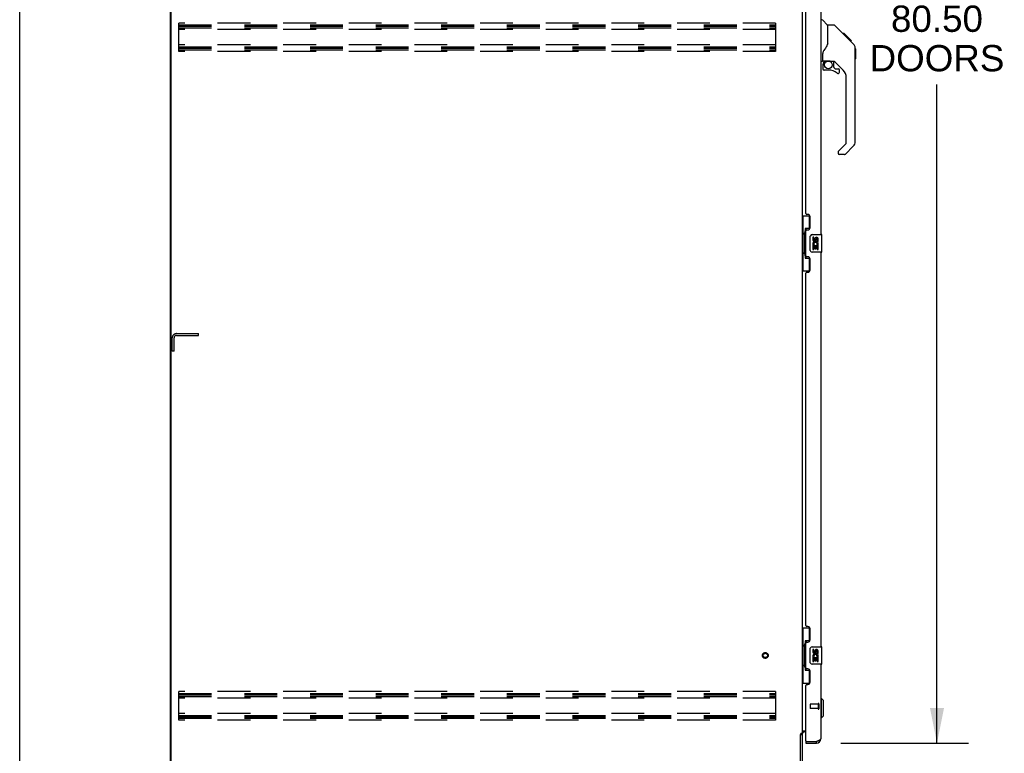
# Model space of a CAD drawing. Header units: inches. Extents: x 0 to 340, y 0 to 220.
# Tile 2 of 24: x 0 to 56, y 74 to 116. Entities that reach past the tile are written whole.
import ezdxf

# ---------------------------------------------------------------- set-up
doc = ezdxf.new("R2010")
doc.units = ezdxf.units.IN
doc.header["$LTSCALE"] = 18.7
doc.header["$MEASUREMENT"] = 0
doc.linetypes.add('HIDDEN', pattern=[0.2, 0.1, -0.1])
doc.layers.get('0').update_dxf_attribs({"linetype": 'CONTINUOUS'})
for name, color, linetype in [('02___PRT_ALL_AXES', 7, 'CONTINUOUS'), ('DEFAULT_2', 8, 'HIDDEN'), ('DIMENSIONS', 7, 'CONTINUOUS')]:
    doc.layers.add(name, color=color, linetype=linetype)
doc.styles.get("Standard").update_dxf_attribs({"font": 'arial.ttf'})
doc.dimstyles.new('DIMSTYLE_1', dxfattribs={"dimtxt": 1.5, "dimasz": 2, "dimexe": 0.09, "dimexo": 0.07, "dimgap": 0.0375, "dimtad": 0, "dimtih": 1, "dimtoh": 1, "dimzin": 4, "dimdsep": 46, "dimtxsty": 'Standard', "dimblk": '_FILLED', "dimblk1": '_FILLED', "dimblk2": '_FILLED', "dimcen": 0.09, "dimazin": 1, "dimtfac": 1, "dimtdec": 3, "dimtofl": 0, "dimtmove": 0, "dimatfit": 3, "dimldrblk": '_FILLED', "dimfxl": 1, "dimtolj": 1, "dimtzin": 4, "dimarcsym": 0})

# ---------------------------------------------------------------- blocks, each defined once
blk = doc.blocks.new('_FILLED')
at = {"color": 0, "linetype": 'ByBlock'}
blk.add_solid([(0, 0), (-1, 0.2), (-1, -0.2)], dxfattribs=at)
blk = doc.blocks.new('*D21')
at = {"layer": 'DIMENSIONS', "color": 2, "linetype": 'Continuous'}
for p, q in [((46.796, 154.991), (54.065, 154.991)), ((52.265, 154.991), (52.265, 117.3)), ((52.265, 74.491), (52.265, 112.05)), ((46.796, 74.491), (54.065, 74.491))]:
    blk.add_line(p, q, dxfattribs=at)
at = {"layer": 'DIMENSIONS', "color": 2, "linetype": 'Continuous', "xscale": 2, "yscale": 2, "zscale": 2}
for p, rotation in [((52.265, 154.991), 90), ((52.265, 74.491), 270)]:
    blk.add_blockref('_FILLED', p, dxfattribs=dict(at, rotation=rotation))
at = {"layer": 'DIMENSIONS', "color": 2, "linetype": 'Continuous', "insert": (52.265, 116.55), "char_height": 1.5, "width": 7.67286, "attachment_point": 2, "line_spacing_factor": 0.9}
blk.add_mtext('80.50\\PDOORS', dxfattribs=at)

msp = doc.modelspace()

# ---------------------------------------------------------------- linework, layer by layer
at = {"color": 7, "linetype": 'Continuous'}
for p, q in [((0, 0), (0, 220)), ((8.585, 67.845), (8.585, 157.637)), ((46.031, 115.436), (45.733, 115.733)), ((46.398, 115.43), (46.037, 115.43)), ((46.037, 114.326), (46.037, 115.43)), ((47.218, 114.642), (46.453, 115.407)), ((46.975, 114.952), (46.908, 114.952)), ((46.982, 114.945), (46.915, 114.945)), ((46.992, 114.935), (46.925, 114.935)), ((46.998, 114.929), (46.932, 114.929)), ((47.006, 114.921), (46.939, 114.921)), ((47.026, 114.901), (46.959, 114.901)), ((46.975, 114.952), (47.301, 114.626)), ((47.048, 114.879), (46.982, 114.879)), ((47.072, 114.855), (47.005, 114.855)), ((47.096, 114.832), (47.029, 114.832)), ((47.119, 114.808), (47.053, 114.808)), ((47.143, 114.784), (47.076, 114.784)), ((47.165, 114.762), (47.098, 114.762)), ((47.157, 114.703), (47.113, 114.747)), ((47.185, 114.742), (47.119, 114.742)), ((47.203, 114.724), (47.136, 114.724)), ((47.216, 114.711), (47.149, 114.711)), ((47.22, 114.707), (47.153, 114.707)), ((47.222, 114.705), (47.155, 114.705)), ((47.222, 114.705), (47.156, 114.705)), ((47.223, 114.704), (47.156, 114.704)), ((47.218, 114.642), (47.157, 114.703)), ((47.226, 114.702), (47.159, 114.702)), ((47.23, 114.697), (47.163, 114.697)), ((47.236, 114.691), (47.169, 114.691)), ((47.25, 114.678), (47.183, 114.678)), ((47.265, 114.662), (47.198, 114.662)), ((47.272, 114.655), (47.206, 114.655)), ((47.279, 114.648), (47.212, 114.648)), ((47.218, 114.642), (47.496, 114.363)), ((47.291, 114.636), (47.224, 114.636)), ((47.297, 114.631), (47.23, 114.631)), ((47.3, 114.627), (47.233, 114.627)), ((47.301, 114.626), (47.234, 114.626)), ((47.301, 114.626), (47.235, 114.626)), ((47.302, 114.625), (47.235, 114.625)), ((47.386, 114.541), (47.302, 114.625)), ((47.319, 114.541), (47.386, 114.541)), ((47.388, 114.539), (47.321, 114.539)), ((47.39, 114.537), (47.324, 114.537)), ((47.388, 114.539), (47.39, 114.537)), ((46.037, 114.388), (46.016, 114.331)), ((47.611, 114.108), (47.61, 114.115)), ((47.611, 108.802), (47.611, 114.086)), ((47.623, 114.09), (47.623, 113.503)), ((45.722, 113.363), (45.643, 113.363)), ((45.761, 113.402), (45.761, 113.809)), ((45.781, 113.404), (46.076, 113.404)), ((45.819, 113.325), (45.899, 113.404)), ((46.349, 113.363), (46.261, 113.363)), ((46.391, 113.031), (46.391, 113.358)), ((46.927, 112.867), (46.425, 113.368)), ((45.761, 113.185), (45.761, 112.948)), ((45.825, 113.319), (45.822, 113.322)), ((45.829, 113.315), (45.825, 113.319)), ((45.833, 113.311), (45.829, 113.315)), ((46.076, 112.869), (45.84, 112.869)), ((46.394, 113.023), (46.466, 112.951)), ((46.475, 112.948), (46.627, 112.948)), ((46.706, 112.75), (46.706, 112.869)), ((47.1, 108.716), (47.1, 112.449)), ((46.641, 108.225), (47.077, 108.661)), ((47.496, 108.523), (47.044, 108.071)), ((46.627, 108.192), (46.627, 108.127)), ((46.988, 108.048), (46.706, 108.048)), ((44.585, 104.566), (45.025, 104.566)), ((44.624, 104.566), (44.624, 103.541)), ((44.989, 104.566), (44.989, 103.786)), ((44.989, 103.831), (44.762, 103.831)), ((44.762, 103.831), (44.762, 102.151)), ((44.602, 103.541), (44.725, 103.541)), ((44.602, 103.541), (44.602, 102.441)), ((44.725, 103.571), (44.725, 103.592)), ((44.725, 102.441), (44.725, 103.541)), ((45.048, 102.591), (45.048, 103.391)), ((45.148, 103.491), (45.688, 103.491)), ((45.703, 102.506), (45.703, 103.476)), ((44.602, 102.441), (44.725, 102.441)), ((44.624, 102.441), (44.624, 101.416)), ((44.725, 102.39), (44.725, 102.411)), ((44.762, 102.151), (44.989, 102.151)), ((44.989, 102.196), (44.989, 101.416)), ((45.688, 102.491), (45.148, 102.491)), ((44.585, 101.416), (45.025, 101.416)), ((44.585, 81.066), (45.025, 81.066)), ((44.624, 81.066), (44.624, 80.041)), ((44.989, 81.066), (44.989, 80.286)), ((44.989, 80.331), (44.762, 80.331)), ((44.762, 80.331), (44.762, 78.651)), ((44.602, 80.041), (44.725, 80.041)), ((44.602, 80.041), (44.602, 78.941)), ((44.725, 80.071), (44.725, 80.092)), ((44.725, 78.941), (44.725, 80.041)), ((45.048, 79.091), (45.048, 79.891)), ((45.148, 79.991), (45.688, 79.991)), ((45.703, 79.006), (45.703, 79.976)), ((44.602, 78.941), (44.725, 78.941)), ((44.624, 78.941), (44.624, 77.916)), ((44.725, 78.89), (44.725, 78.911)), ((44.762, 78.651), (44.989, 78.651)), ((44.989, 78.696), (44.989, 77.916)), ((45.688, 78.991), (45.148, 78.991)), ((44.585, 77.916), (45.025, 77.916)), ((45.682, 77.042), (45.643, 77.042)), ((45.8, 76.924), (45.682, 77.042)), ((45.682, 75.94), (45.682, 77.042)), ((45.8, 76.058), (45.8, 76.924)), ((45.682, 75.94), (45.643, 75.94)), ((45.8, 76.058), (45.682, 75.94)), ((44.481, 74.982), (44.585, 74.982)), ((44.789, 74.595), (44.809, 74.595)), ((44.789, 74.595), (44.789, 74.491)), ((45.396, 74.491), (45.396, 74.595))]:
    msp.add_line(p, q, dxfattribs=at)
at = {"color": 3, "linetype": 'Continuous'}
for p, q in [((8.637, 67.908), (8.637, 157.575)), ((44.585, 154.449), (44.585, 75.034)), ((45.643, 125.991), (45.643, 103.491)), ((44.789, 104.699), (44.789, 124.784)), ((44.909, 104.639), (44.849, 104.639)), ((45.039, 103.889), (45.039, 104.509)), ((44.789, 102.284), (44.789, 103.699)), ((44.849, 103.759), (44.909, 103.759)), ((44.909, 102.224), (44.849, 102.224)), ((45.643, 102.491), (45.643, 79.991)), ((45.039, 101.474), (45.039, 102.094)), ((44.789, 81.199), (44.789, 101.284)), ((44.849, 101.344), (44.909, 101.344)), ((44.909, 81.139), (44.849, 81.139)), ((45.039, 80.389), (45.039, 81.009)), ((44.849, 80.259), (44.909, 80.259)), ((44.789, 78.784), (44.789, 80.199)), ((44.909, 78.724), (44.849, 78.724)), ((45.039, 77.974), (45.039, 78.594)), ((45.643, 78.991), (45.643, 74.738)), ((44.789, 74.615), (44.789, 77.784)), ((44.849, 77.844), (44.909, 77.844)), ((44.585, 75.189), (44.789, 75.189)), ((44.481, 67.988), (44.481, 74.993)), ((44.585, 75.034), (44.51, 75.034)), ((44.585, 74.995), (44.585, 67.988)), ((44.789, 75.137), (44.727, 75.137)), ((44.789, 74.491), (45.396, 74.491)), ((44.809, 74.595), (45.396, 74.595)), ((45.396, 74.595), (45.429, 74.607))]:
    msp.add_line(p, q, dxfattribs=at)
at = {"color": 7, "linetype": 'Continuous'}
for points in [[(46.453, 115.407), (46.446, 115.414), (46.437, 115.419), (46.428, 115.424), (46.418, 115.427), (46.408, 115.429), (46.398, 115.43)], [(45.814, 113.98), (45.804, 113.964), (45.788, 113.935), (45.776, 113.903), (45.767, 113.869), (45.762, 113.834), (45.761, 113.809)], [(46.016, 114.331), (45.986, 114.262), (45.949, 114.191), (45.907, 114.118), (45.859, 114.045), (45.814, 113.98)], [(47.611, 114.086), (47.61, 114.114), (47.605, 114.156), (47.595, 114.197), (47.582, 114.236), (47.564, 114.273), (47.542, 114.309), (47.516, 114.342), (47.496, 114.363)], [(46.076, 113.404), (46.082, 113.404), (46.102, 113.403), (46.124, 113.401), (46.145, 113.397), (46.164, 113.392), (46.182, 113.387), (46.198, 113.381), (46.212, 113.376), (46.224, 113.372), (46.235, 113.369), (46.244, 113.366), (46.252, 113.364)], [(46.252, 113.364), (46.26, 113.363), (46.261, 113.363)], [(45.833, 113.311), (45.824, 113.3), (45.815, 113.29), (45.807, 113.278), (45.8, 113.266), (45.795, 113.253), (45.79, 113.24), (45.786, 113.227), (45.783, 113.213), (45.782, 113.199), (45.781, 113.185)], [(45.822, 113.322), (45.82, 113.323), (45.82, 113.324), (45.819, 113.324), (45.819, 113.325)], [(44.762, 103.807), (44.762, 103.804), (44.763, 103.8), (44.764, 103.796), (44.765, 103.792), (44.766, 103.787), (44.769, 103.782), (44.771, 103.777), (44.774, 103.771), (44.777, 103.764), (44.781, 103.757), (44.786, 103.75), (44.79, 103.742), (44.796, 103.734), (44.798, 103.73)], [(45.048, 103.391), (45.048, 103.397), (45.049, 103.404), (45.05, 103.41), (45.051, 103.416), (45.053, 103.422), (45.055, 103.427)], [(44.798, 102.252), (44.796, 102.248), (44.79, 102.24), (44.786, 102.232), (44.781, 102.225), (44.777, 102.218), (44.774, 102.212), (44.771, 102.206), (44.769, 102.2), (44.766, 102.195), (44.765, 102.19), (44.764, 102.186), (44.763, 102.182), (44.762, 102.178), (44.762, 102.175)], [(45.055, 102.555), (45.053, 102.561), (45.051, 102.566), (45.05, 102.572), (45.049, 102.578), (45.048, 102.585), (45.048, 102.591)], [(44.762, 80.307), (44.762, 80.304), (44.763, 80.3), (44.764, 80.296), (44.765, 80.292), (44.766, 80.287), (44.769, 80.282), (44.771, 80.277), (44.774, 80.271), (44.777, 80.264), (44.781, 80.257), (44.786, 80.25), (44.79, 80.242), (44.796, 80.234), (44.798, 80.23)], [(45.048, 79.891), (45.048, 79.897), (45.049, 79.904), (45.05, 79.91), (45.051, 79.916), (45.053, 79.922), (45.055, 79.927)], [(44.798, 78.752), (44.796, 78.748), (44.79, 78.74), (44.786, 78.732), (44.781, 78.725), (44.777, 78.718), (44.774, 78.712), (44.771, 78.706), (44.769, 78.7), (44.766, 78.695), (44.765, 78.69), (44.764, 78.686), (44.763, 78.682), (44.762, 78.678), (44.762, 78.675)], [(45.055, 79.055), (45.053, 79.061), (45.051, 79.066), (45.05, 79.072), (45.049, 79.078), (45.048, 79.085), (45.048, 79.091)]]:
    msp.add_lwpolyline(points, dxfattribs=at)
at = {"color": 3, "linetype": 'Continuous'}
for points in [[(44.494, 75.015), (44.492, 75.011), (44.491, 75.009), (44.49, 75.007), (44.489, 75.006), (44.488, 75.004), (44.487, 75.002), (44.486, 75.001), (44.485, 74.999), (44.484, 74.997), (44.482, 74.995), (44.481, 74.993)], [(44.51, 75.034), (44.508, 75.032), (44.507, 75.03), (44.505, 75.029), (44.503, 75.027), (44.502, 75.026), (44.501, 75.024), (44.5, 75.023), (44.498, 75.022), (44.498, 75.02), (44.497, 75.019), (44.496, 75.018), (44.495, 75.016), (44.494, 75.015)], [(45.429, 74.607), (45.445, 74.613), (45.46, 74.619), (45.476, 74.625)], [(45.476, 74.625), (45.491, 74.631), (45.505, 74.637), (45.52, 74.643), (45.533, 74.648), (45.546, 74.654), (45.559, 74.66), (45.571, 74.666), (45.582, 74.672), (45.592, 74.678), (45.601, 74.684), (45.61, 74.69), (45.618, 74.696), (45.624, 74.702), (45.63, 74.708), (45.635, 74.714), (45.638, 74.72), (45.641, 74.726), (45.642, 74.732), (45.643, 74.738)]]:
    msp.add_lwpolyline(points, dxfattribs=at)
at = {"color": 7, "linetype": 'Continuous'}
msp.add_circle((46.076, 113.164), 0.217, dxfattribs=at)
for centre, radius, start, end in [((45.705, 115.706), 0.0394, 45, 90), ((46.017, 115.422), 0.0197, 0, 45), ((47.604, 114.09), 0.0197, 0, 68.9395), ((45.722, 113.402), 0.0394, 270, 360), ((45.781, 113.424), 0.0197, 180, 270), ((46.349, 113.166), 0.197, 52.5121, 90), ((47.604, 113.503), 0.0197, 293.607, 360), ((45.958, 113.185), 0.197, 135, 180), ((45.84, 112.948), 0.0787, 180, 270), ((46.076, 112.082), 0.787, 50.4788, 90), ((46.403, 113.031), 0.0118, 180, 225), ((46.475, 112.96), 0.0118, 225, 270), ((46.627, 112.869), 0.0787, 0, 90), ((46.509, 112.449), 0.591, 0, 45), ((46.627, 112.75), 0.0787, 230.4788, 360), ((47.021, 108.716), 0.0787, 315, 360), ((47.218, 108.802), 0.394, 315, 360), ((46.674, 108.192), 0.0472, 135, 180), ((46.706, 108.127), 0.0787, 180, 270), ((46.988, 108.127), 0.0787, 270, 315), ((45.148, 103.391), 0.1, 90, 158.7946), ((45.688, 103.476), 0.015, 0, 90), ((45.148, 102.591), 0.1, 201.205, 270), ((45.688, 102.506), 0.015, 270, 360), ((45.148, 79.891), 0.1, 90, 158.7946), ((45.688, 79.976), 0.015, 0, 90), ((45.148, 79.091), 0.1, 201.205, 270), ((45.688, 79.006), 0.015, 270, 360), ((45.396, 74.738), 0.142, 270, 311.3387), ((45.479, 74.881), 0.26, 267.3882, 270)]:
    msp.add_arc(centre, radius, start, end, dxfattribs=at)
at = {"color": 3, "linetype": 'Continuous'}
for centre, radius, start, end in [((44.849, 104.699), 0.06, 180, 270), ((44.909, 104.509), 0.13, 0, 90), ((44.909, 103.889), 0.13, 270, 360), ((44.849, 103.699), 0.06, 90, 180), ((44.849, 102.284), 0.06, 180, 270), ((44.909, 102.094), 0.13, 0, 90), ((44.849, 101.284), 0.06, 90, 180), ((44.909, 101.474), 0.13, 270, 360), ((44.849, 81.199), 0.06, 180, 270), ((44.909, 81.009), 0.13, 0, 90), ((44.849, 80.199), 0.06, 90, 180), ((44.909, 80.389), 0.13, 270, 360), ((44.849, 78.784), 0.06, 180, 270), ((44.909, 78.594), 0.13, 0, 90), ((44.849, 77.784), 0.06, 90, 180), ((44.909, 77.974), 0.13, 270, 360), ((44.727, 74.995), 0.142, 90, 180), ((44.809, 74.615), 0.02, 180, 270), ((45.396, 74.738), 0.246, 270, 360)]:
    msp.add_arc(centre, radius, start, end, dxfattribs=at)
at = {"color": 7, "linetype": 'Continuous'}
for centre, start_param, end_param in [((44.829, 103.582), 0.699287, 1.51401), ((44.829, 103.582), -4.655602, -3.84088), ((44.829, 102.401), 0.699287, 1.51401), ((44.829, 102.401), -4.655602, -3.84088), ((44.829, 80.082), 0.699287, 1.51401), ((44.829, 80.082), -4.655602, -3.84088), ((44.829, 78.901), 0.699287, 1.51401), ((44.829, 78.901), -4.655602, -3.84088)]:
    msp.add_ellipse(centre, major_axis=(0, 0.18), ratio=0.579493, start_param=start_param, end_param=end_param, dxfattribs=at)
at = {"layer": '02___PRT_ALL_AXES', "color": 7, "linetype": 'Continuous'}
for p, q in [((45.248, 103.337), (45.186, 103.337)), ((45.186, 103.337), (45.186, 103.2)), ((45.248, 103.2), (45.248, 103.337)), ((45.314, 103.263), (45.314, 103.194)), ((45.374, 103.2), (45.374, 103.242)), ((45.437, 103.243), (45.437, 103.106)), ((45.5, 103.106), (45.5, 103.243)), ((45.204, 102.876), (45.186, 102.876)), ((45.186, 102.876), (45.186, 102.645)), ((45.238, 102.876), (45.266, 102.895)), ((45.238, 102.876), (45.5, 102.876)), ((45.248, 102.813), (45.314, 102.813)), ((45.248, 102.645), (45.248, 102.813)), ((45.314, 102.813), (45.314, 102.677)), ((45.314, 102.677), (45.374, 102.677)), ((45.374, 102.813), (45.437, 102.813)), ((45.374, 102.677), (45.374, 102.813)), ((45.429, 102.912), (45.487, 102.887)), ((45.437, 103.106), (45.5, 103.106)), ((45.437, 102.813), (45.437, 102.645)), ((45.5, 102.645), (45.5, 102.876)), ((45.186, 102.645), (45.248, 102.645)), ((45.437, 102.645), (45.5, 102.645)), ((45.248, 79.837), (45.186, 79.837)), ((45.186, 79.837), (45.186, 79.7)), ((45.248, 79.7), (45.248, 79.837)), ((45.314, 79.763), (45.314, 79.694)), ((45.374, 79.7), (45.374, 79.742)), ((45.437, 79.743), (45.437, 79.606)), ((45.5, 79.606), (45.5, 79.743)), ((45.204, 79.376), (45.186, 79.376)), ((45.186, 79.376), (45.186, 79.145)), ((45.186, 79.145), (45.248, 79.145)), ((45.238, 79.376), (45.266, 79.395)), ((45.238, 79.376), (45.5, 79.376)), ((45.248, 79.313), (45.314, 79.313)), ((45.248, 79.145), (45.248, 79.313)), ((45.314, 79.313), (45.314, 79.177)), ((45.314, 79.177), (45.374, 79.177)), ((45.374, 79.313), (45.437, 79.313)), ((45.374, 79.177), (45.374, 79.313)), ((45.429, 79.412), (45.487, 79.387)), ((45.437, 79.606), (45.5, 79.606)), ((45.437, 79.313), (45.437, 79.145)), ((45.437, 79.145), (45.5, 79.145)), ((45.5, 79.145), (45.5, 79.376))]:
    msp.add_line(p, q, dxfattribs=at)
at = {"layer": '02___PRT_ALL_AXES', "color": 8, "linetype": 'HIDDEN'}
for p, q in [((45.496, 76.719), (45.049, 76.719)), ((45.496, 76.471), (45.049, 76.471)), ((45.496, 76.719), (45.496, 76.471))]:
    msp.add_line(p, q, dxfattribs=at)
msp.add_circle((42.481, 79.491), 0.124, dxfattribs=at)
at = {"layer": '02___PRT_ALL_AXES', "color": 7, "linetype": 'Continuous'}
for centre, radius, start, end in [((45.406, 103.243), 0.0943, 68.6999, 167.4338), ((45.406, 103.243), 0.0314, 0, 180.0485), ((45.406, 103.243), 0.0943, 0, 68.6704), ((45.339, 102.949), 0.154, 161.4199, 206.1963), ((45.28, 103.2), 0.0943, 180, 360), ((45.343, 102.949), 0.157, 336.5966, 161.8791), ((45.343, 102.949), 0.157, 205.737, 207.8532), ((45.28, 103.2), 0.0314, 180, 261.2295), ((45.343, 102.949), 0.0943, 336.5966, 215.1122), ((45.279, 103.205), 0.0362, 263.4285, 341.7628), ((45.28, 79.7), 0.0943, 180, 360), ((45.28, 79.7), 0.0314, 180, 261.2295), ((45.279, 79.705), 0.0362, 263.4285, 341.7628), ((45.406, 79.743), 0.0943, 68.6999, 167.4338), ((45.406, 79.743), 0.0314, 0, 180.0485), ((45.406, 79.743), 0.0943, 0, 68.6704), ((45.339, 79.449), 0.154, 161.4199, 206.1963), ((45.343, 79.449), 0.157, 336.5966, 161.8791), ((45.343, 79.449), 0.157, 205.737, 207.8532), ((45.343, 79.449), 0.0943, 336.5966, 215.1122)]:
    msp.add_arc(centre, radius, start, end, dxfattribs=at)
at = {"layer": 'DEFAULT_2', "color": 8, "linetype": 'HIDDEN'}
for p, q in [((9.064, 113.929), (9.064, 115.554)), ((43.064, 115.554), (9.064, 115.554)), ((9.064, 115.45), (43.064, 115.45)), ((9.064, 115.366), (43.064, 115.366)), ((9.064, 115.283), (43.064, 115.283)), ((43.064, 115.179), (9.064, 115.179)), ((43.064, 115.554), (43.064, 113.929)), ((43.064, 114.304), (9.064, 114.304)), ((9.064, 114.2), (43.064, 114.2)), ((9.064, 114.116), (43.064, 114.116)), ((9.064, 114.033), (43.064, 114.033)), ((43.064, 113.929), (9.064, 113.929)), ((8.935, 97.845), (10.189, 97.845)), ((8.935, 97.741), (10.189, 97.741)), ((10.189, 97.741), (10.189, 97.845)), ((8.689, 96.845), (8.689, 97.599)), ((8.793, 96.845), (8.793, 97.599)), ((8.793, 96.845), (8.689, 96.845)), ((43.064, 77.429), (9.064, 77.429)), ((9.064, 75.804), (9.064, 77.429)), ((43.064, 77.429), (43.064, 75.804)), ((9.064, 77.325), (43.064, 77.325)), ((9.064, 77.241), (43.064, 77.241)), ((9.064, 77.158), (43.064, 77.158)), ((43.064, 77.054), (9.064, 77.054)), ((45.039, 76.709), (45.039, 76.481)), ((45.496, 76.737), (45.496, 76.453)), ((45.539, 76.737), (45.539, 76.453)), ((43.064, 76.179), (9.064, 76.179)), ((9.064, 76.075), (43.064, 76.075)), ((9.064, 75.991), (43.064, 75.991)), ((9.064, 75.908), (43.064, 75.908)), ((43.064, 75.804), (9.064, 75.804))]:
    msp.add_line(p, q, dxfattribs=at)
for radius in [0.164, 0.124]:
    msp.add_circle((42.481, 79.491), radius, dxfattribs=at)
for centre, radius, start, end in [((8.935, 97.599), 0.246, 90, 180), ((8.935, 97.599), 0.142, 90, 180), ((45.049, 76.709), 0.01, 90, 180), ((45.049, 76.481), 0.01, 180, 270), ((45.517, 76.737), 0.0215, 0, 180), ((45.517, 76.453), 0.0215, 180, 360)]:
    msp.add_arc(centre, radius, start, end, dxfattribs=at)

# ---------------------------------------------------------------- dimensions: what is measured, and where the dimension line sits
at = {"layer": 'DIMENSIONS', "color": 2, "linetype": 'Continuous'}
dim = msp.add_linear_dim(base=(52.265, 74.491), p1=(46.726, 154.991), p2=(46.726, 74.491), angle=270, text='<>\\PDOORS', dimstyle='DIMSTYLE_1', dxfattribs=at)
dim.commit()
dim.dimension.update_dxf_attribs({"geometry": '*D21', "text_midpoint": (52.265, 114.675), "dimtype": 160})

doc.saveas('drawing.dxf')
